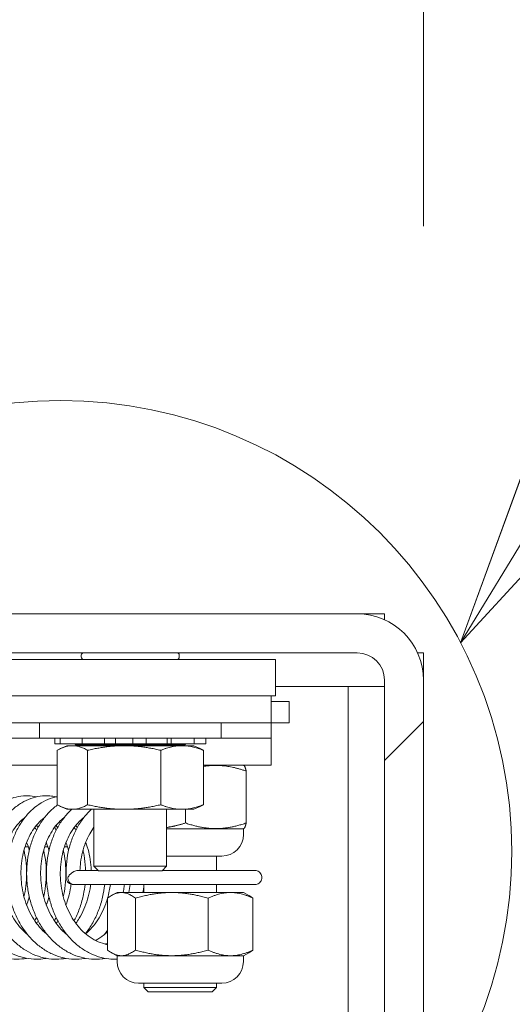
# Model space of a CAD drawing. Header units: inches. Extents: x 15 to 411, y 12 to 253.
# Tile 53 of 88: x 318.7 to 320.4, y 71.63 to 75.02. Entities that reach past the tile are written whole.
import ezdxf

# ---------------------------------------------------------------- set-up
doc = ezdxf.new("R2010")
doc.units = ezdxf.units.IN
doc.header["$LTSCALE"] = 25
doc.header["$MEASUREMENT"] = 0
doc.layers.get('0').update_dxf_attribs({"lineweight": 0})
for name, color, linetype, lineweight in [('Detail Boundary (ANSI)', 7, 'Continuous', 5), ('Dimension (ANSI)', 7, 'Continuous', 5), ('Hatch (ANSI)', 7, 'Continuous', 5), ('Visible (ANSI)', 7, 'Continuous', 5)]:
    doc.layers.add(name, color=color, linetype=linetype, lineweight=lineweight)
doc.styles.add('ROMANS', font='tahoma.ttf')
doc.dimstyles.new('Default (ANSI)', dxfattribs={"dimscale": 25, "dimtxt": 0.07, "dimasz": 0.07, "dimexe": 0.125, "dimexo": 0.0625, "dimgap": 0.031496, "dimtad": 0, "dimtih": 1, "dimtoh": 1, "dimrnd": 1e-08, "dimzin": 0, "dimdsep": 46, "dimtxsty": 'ROMANS', "dimblk": 'Filled-1', "dimcen": 0.09, "dimdle": 0.393701, "dimclrd": 256, "dimclre": 256, "dimclrt": 256, "dimadec": 0, "dimazin": 0, "dimtfac": 0.928571, "dimtofl": 0, "dimtmove": 0, "dimatfit": 3, "dimfxl": 0, "dimtolj": 1, "dimtzin": 0, "dimlwd": -1, "dimlwe": -1, "dimarcsym": 0})

# ---------------------------------------------------------------- blocks, each defined once
blk = doc.blocks.new('Filled-1')
at = {"color": 0}
for p, q in [((0, 0), (-1, 0.1786)), ((-1, 0.1786), (-1, -0.1786)), ((-1, 0), (0, 0)), ((-1, -0.1786), (0, 0))]:
    blk.add_line(p, q, dxfattribs=at)
at = {"color": 0, "flags": 128}
blk.add_lwpolyline([(-1, -0.1786), (0, 0)], dxfattribs=at)
at = {"color": 0}
blk.add_solid([(-1, -0.1786), (0, 0), (-1, 0.1786), (-1, -0.1786)], dxfattribs=at)
blk = doc.blocks.new('*D15')
at = {"layer": 'Defpoints', "color": 0}
for p in [(319.8634, 72.9739), (317.8411, 66.8399), (329.7059, 66.8399)]:
    blk.add_point(p, dxfattribs=at)
at = {"layer": 'Dimension (ANSI)'}
for p, q in [((329.7059, 74.7239), (329.7059, 76.4739)), ((321.4259, 72.9739), (332.8309, 72.9739)), ((319.4036, 66.8399), (332.8309, 66.8399)), ((329.7059, 65.0899), (329.7059, 63.3399))]:
    blk.add_line(p, q, dxfattribs=at)
at = {"layer": 'Dimension (ANSI)', "xscale": 1.75000000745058, "yscale": 1.75000000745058, "zscale": 1.75000000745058}
for p, rotation in [((329.7059, 72.9739), 270), ((329.7059, 66.8399), 90)]:
    blk.add_blockref('Filled-1', p, dxfattribs=dict(at, rotation=rotation))
at = {"layer": 'Dimension (ANSI)', "insert": (329.7059, 69.9069), "char_height": 1.75, "attachment_point": 5, "style": 'ROMANS'}
blk.add_mtext('\\A1;6.1', dxfattribs=at)
blk = doc.blocks.new('*D31')
at = {"layer": 'Defpoints', "color": 0}
for p in [(317.0911, 86.2008), (317.0911, 73.6121), (320.0911, 72.7461)]:
    blk.add_point(p, dxfattribs=at)
at = {"layer": 'Dimension (ANSI)'}
for p, q in [((317.0911, 75.1746), (317.0911, 89.3258)), ((320.0911, 74.3086), (320.0911, 89.3258)), ((315.3411, 86.2008), (313.5911, 86.2008)), ((321.8411, 86.2008), (324.6878, 86.2008))]:
    blk.add_line(p, q, dxfattribs=at)
at = {"layer": 'Dimension (ANSI)', "xscale": 1.75000000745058, "yscale": 1.75000000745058, "zscale": 1.75000000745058}
blk.add_blockref('Filled-1', (317.0911, 86.2008), dxfattribs=at)
at = {"layer": 'Dimension (ANSI)', "xscale": 1.75000000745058, "yscale": 1.75000000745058, "zscale": 1.75000000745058, "rotation": 180}
blk.add_blockref('Filled-1', (320.0911, 86.2008), dxfattribs=at)
at = {"layer": 'Dimension (ANSI)', "insert": (327.7047, 86.2008), "char_height": 1.75, "attachment_point": 5, "style": 'ROMANS'}
blk.add_mtext('\\A1;3.00', dxfattribs=at)
blk = doc.blocks.new('2dDetail0')
at = {"layer": 'Detail Boundary (ANSI)', "linetype": 'Continuous'}
for p, q in [((12.84298, 3.00885), (12.80876, 2.91497)), ((12.85965, 2.99872), (12.80876, 2.91497)), ((12.80876, 2.91497), (12.87631, 2.9886))]:
    blk.add_line(p, q, dxfattribs=at)
at = {"layer": 'Detail Boundary (ANSI)', "linetype": 'Continuous', "flags": 128}
blk.add_lwpolyline([(12.84298, 3.00885), (12.80876, 2.91497)], dxfattribs=at)
at = {"layer": 'Detail Boundary (ANSI)'}
blk.add_circle((12.75371, 2.88625), 0.06209, dxfattribs=at)
blk.add_solid([(12.84298, 3.00885), (12.80876, 2.91497), (12.87631, 2.9886), (12.84298, 3.00885)], dxfattribs=at)

msp = doc.modelspace()

# ---------------------------------------------------------------- hatches: boundary and pattern name
at = {"layer": 'Hatch (ANSI)'}
h = msp.add_hatch(dxfattribs=at)
h.set_pattern_fill('ANSI31', color=256, scale=25, style=0)
edge = h.paths.add_edge_path()
edge.add_ellipse((246.56885, 72.74612), major_axis=(0, 0.22775), ratio=1, start_angle=0, end_angle=90)
edge.add_line((246.3411, 72.74612), (246.3411, 61.13912))
edge.add_ellipse((246.63135, 61.13912), major_axis=(-0.29025, 0), ratio=1, start_angle=0, end_angle=90)
edge.add_line((246.63135, 60.84887), (319.80085, 60.84887))
edge.add_ellipse((319.80085, 61.13912), major_axis=(0, -0.29025), ratio=1, start_angle=0, end_angle=90)
edge.add_line((320.0911, 61.13912), (320.0911, 72.74612))
edge.add_ellipse((319.86335, 72.74612), major_axis=(0.22775, 0), ratio=1, start_angle=0, end_angle=90)
edge.add_line((319.86335, 72.97387), (317.31885, 72.97387))
edge.add_ellipse((317.31885, 73.06762), major_axis=(0, -0.09375), ratio=1, start_angle=270, end_angle=360, ccw=False)
edge.add_line((317.2251, 73.06762), (317.2251, 73.61212))
edge.add_ellipse((317.31885, 73.61212), major_axis=(-0.09375, 0), ratio=1, start_angle=270, end_angle=360, ccw=False)
edge.add_line((317.31885, 73.70587), (317.7161, 73.70587))
edge.add_line((317.7161, 73.70587), (317.7161, 73.83987))
edge.add_line((317.7161, 73.83987), (317.31885, 73.83987))
edge.add_ellipse((317.31885, 73.61212), major_axis=(0, 0.22775), ratio=1, start_angle=0, end_angle=90)
edge.add_line((317.0911, 73.61212), (317.0911, 73.06762))
edge.add_ellipse((317.31885, 73.06762), major_axis=(-0.22775, 0), ratio=1, start_angle=0, end_angle=90)
edge.add_line((317.31885, 72.83987), (319.86335, 72.83987))
edge.add_ellipse((319.86335, 72.74612), major_axis=(0, 0.09375), ratio=1, start_angle=270, end_angle=360, ccw=False)
edge.add_line((319.9571, 72.74612), (319.9571, 61.13912))
edge.add_ellipse((319.80085, 61.13912), major_axis=(0.15625, 0), ratio=1, start_angle=270, end_angle=360, ccw=False)
edge.add_line((319.80085, 60.98287), (300.41953, 60.98287))
edge.add_line((300.41953, 60.98287), (300.24275, 60.98287))
edge.add_line((300.24275, 60.98287), (294.93945, 60.98287))
edge.add_line((294.93945, 60.98287), (294.76267, 60.98287))
edge.add_line((294.76267, 60.98287), (272.54453, 60.98287))
edge.add_line((272.54453, 60.98287), (272.36775, 60.98287))
edge.add_line((272.36775, 60.98287), (267.06445, 60.98287))
edge.add_line((267.06445, 60.98287), (266.88767, 60.98287))
edge.add_line((266.88767, 60.98287), (246.63135, 60.98287))
edge.add_ellipse((246.63135, 61.13912), major_axis=(0, -0.15625), ratio=1, start_angle=270, end_angle=360, ccw=False)
edge.add_line((246.4751, 61.13912), (246.4751, 72.74612))
edge.add_ellipse((246.56885, 72.74612), major_axis=(-0.09375, 0), ratio=1, start_angle=270, end_angle=360, ccw=False)
edge.add_line((246.56885, 72.83987), (247.86335, 72.83987))
edge.add_ellipse((247.86335, 73.06762), major_axis=(0, -0.22775), ratio=1, start_angle=0, end_angle=90)
edge.add_line((248.0911, 73.06762), (248.0911, 73.61212))
edge.add_ellipse((247.86335, 73.61212), major_axis=(0.22775, 0), ratio=1, start_angle=0, end_angle=90)
edge.add_line((247.86335, 73.83987), (247.4661, 73.83987))
edge.add_line((247.4661, 73.83987), (247.4661, 73.70587))
edge.add_line((247.4661, 73.70587), (247.86335, 73.70587))
edge.add_ellipse((247.86335, 73.61212), major_axis=(0, 0.09375), ratio=1, start_angle=270, end_angle=360, ccw=False)
edge.add_line((247.9571, 73.61212), (247.9571, 73.06762))
edge.add_ellipse((247.86335, 73.06762), major_axis=(0.09375, 0), ratio=1, start_angle=270, end_angle=360, ccw=False)
edge.add_line((247.86335, 72.97387), (247.48835, 72.97387))
edge.add_line((247.48835, 72.97387), (246.86335, 72.97387))
edge.add_line((246.86335, 72.97387), (246.56885, 72.97387))

# ---------------------------------------------------------------- linework, layer by layer
at = {"layer": 'Visible (ANSI)'}
for p, q in [((319.86335, 72.97387), (317.31885, 72.97387)), ((319.86335, 72.97387), (319.9571, 72.97387)), ((319.9571, 72.97387), (319.9571, 72.95368)), ((317.31885, 72.83987), (319.86335, 72.83987)), ((319.5821, 72.81737), (317.8321, 72.81737)), ((318.9136, 72.82537), (318.9136, 72.83187)), ((319.2506, 72.82537), (319.2506, 72.83187)), ((319.5821, 72.81737), (319.5821, 72.69237)), ((320.07091, 72.83987), (320.0911, 72.83987)), ((320.0911, 72.83987), (320.0911, 72.74612)), ((319.5821, 72.72387), (319.80085, 72.72387)), ((319.80085, 72.72387), (319.8321, 72.72387)), ((319.9571, 72.72387), (319.8321, 72.72387)), ((319.8321, 61.09887), (319.8321, 72.72387)), ((319.9571, 72.74612), (319.9571, 61.13912)), ((320.0911, 61.13912), (320.0911, 72.74612)), ((317.8321, 72.69237), (319.5821, 72.69237)), ((319.5666, 72.69237), (317.92595, 72.69237)), ((319.5666, 72.69237), (319.5666, 72.59862)), ((319.5666, 72.67262), (319.6291, 72.67262)), ((319.6291, 72.67262), (319.6291, 72.59862)), ((317.92595, 72.59862), (319.5666, 72.59862)), ((318.7696, 72.59862), (318.7696, 72.54662)), ((319.3946, 72.59862), (319.3946, 72.54662)), ((319.5666, 72.59862), (319.5666, 72.54662)), ((319.5666, 72.59862), (319.6291, 72.59862)), ((318.6446, 72.54662), (318.7696, 72.54662)), ((319.3946, 72.54662), (318.7696, 72.54662)), ((318.82249, 72.54662), (318.82249, 72.52662)), ((318.8406, 72.54662), (318.8406, 72.52662)), ((318.91663, 72.54662), (318.91663, 72.52662)), ((318.99295, 72.54662), (318.99295, 72.52662)), ((319.03164, 72.54662), (319.03164, 72.52662)), ((319.09107, 72.54662), (319.09107, 72.52662)), ((319.13674, 72.52662), (319.13674, 72.54662)), ((319.20846, 72.54662), (319.20846, 72.52662)), ((319.22252, 72.52662), (319.22252, 72.54662)), ((319.30185, 72.54662), (319.30185, 72.52662)), ((319.34172, 72.54662), (319.34172, 72.52662)), ((319.3946, 72.54662), (319.5666, 72.54662)), ((319.5666, 72.54662), (319.5666, 72.45287)), ((318.84057, 72.52662), (318.82249, 72.52662)), ((318.84057, 72.52662), (318.8406, 72.52662)), ((318.8424, 72.52662), (318.8406, 72.52662)), ((318.86335, 72.52022), (318.84164, 72.5101)), ((318.8424, 72.52662), (318.84863, 72.52662)), ((318.87512, 72.52662), (318.84863, 72.52662)), ((319.30085, 72.52022), (318.86335, 72.52022)), ((318.87512, 72.52662), (318.91663, 72.52662)), ((318.89461, 72.52288), (318.89114, 72.52662)), ((319.26959, 72.52288), (318.89461, 72.52288)), ((318.89461, 72.52022), (318.89461, 72.52288)), ((318.92502, 72.52662), (318.91663, 72.52662)), ((318.92502, 72.52662), (318.93723, 72.52662)), ((318.96513, 72.52662), (318.93723, 72.52662)), ((318.96513, 72.52662), (318.99295, 72.52662)), ((319.03164, 72.52662), (318.99295, 72.52662)), ((319.04973, 72.52662), (319.03164, 72.52662)), ((319.04973, 72.52662), (319.06466, 72.52662)), ((319.08648, 72.52662), (319.06466, 72.52662)), ((319.08648, 72.52662), (319.09107, 72.52662)), ((319.13674, 72.52662), (319.09107, 72.52662)), ((319.13674, 72.52662), (319.15661, 72.52662)), ((319.18311, 72.52662), (319.15661, 72.52662)), ((319.18311, 72.52662), (319.19676, 72.52662)), ((319.20846, 72.52662), (319.19676, 72.52662)), ((319.22252, 72.52662), (319.20846, 72.52662)), ((319.22252, 72.52662), (319.26153, 72.52662)), ((319.28942, 72.52662), (319.26153, 72.52662)), ((319.26959, 72.52288), (319.27306, 72.52662)), ((319.26959, 72.52022), (319.26959, 72.52288)), ((319.28942, 72.52662), (319.29813, 72.52662)), ((319.30185, 72.52662), (319.29813, 72.52662)), ((319.30085, 72.52022), (319.32256, 72.5101)), ((319.30185, 72.52662), (319.31836, 72.52662)), ((319.34019, 72.52662), (319.31836, 72.52662)), ((319.34019, 72.52662), (319.34162, 72.52662)), ((319.34172, 72.52662), (319.34162, 72.52662)), ((318.83061, 72.50441), (318.83061, 72.31703)), ((318.93539, 72.50441), (318.93539, 72.31703)), ((319.18689, 72.50441), (319.18689, 72.31703)), ((319.33359, 72.50441), (319.33359, 72.31703)), ((318.83061, 72.45287), (318.582, 72.45287)), ((319.5666, 72.45287), (319.33359, 72.45287)), ((319.47175, 72.45287), (319.47339, 72.45192)), ((319.48118, 72.43271), (319.48118, 72.25429)), ((318.86335, 72.30122), (318.84164, 72.31135)), ((319.30085, 72.30122), (319.32256, 72.31135)), ((319.30085, 72.30122), (318.86335, 72.30122)), ((318.9571, 72.10557), (318.9571, 72.30122)), ((319.2071, 72.10557), (319.2071, 72.30122)), ((319.27185, 72.30122), (319.27185, 72.25428)), ((319.2071, 72.23412), (319.47174, 72.23412)), ((319.47152, 72.21437), (319.47152, 72.23412)), ((319.47174, 72.23412), (319.47339, 72.23508)), ((318.8641, 72.17262), (318.86557, 72.1741)), ((318.73068, 72.17262), (318.72012, 72.17262)), ((318.79837, 72.17262), (318.78781, 72.17262)), ((318.8641, 72.17262), (318.8555, 72.17262)), ((319.39752, 72.14037), (319.2071, 72.14037)), ((319.3791, 72.14037), (319.3791, 72.09032)), ((318.9571, 72.10557), (319.2071, 72.10557)), ((318.9728, 72.08987), (318.9571, 72.10557)), ((319.1914, 72.08987), (319.2071, 72.10557)), ((318.89977, 72.09032), (318.97235, 72.09032)), ((319.1914, 72.08987), (318.9728, 72.08987)), ((319.19185, 72.09032), (319.51127, 72.09032)), ((318.88617, 72.04242), (319.05841, 72.04242)), ((319.51127, 72.04242), (319.05841, 72.04242)), ((319.1291, 72.04242), (319.1291, 72.01537)), ((319.3791, 72.04242), (319.3791, 72.01537)), ((319.03638, 72.01537), (319.01758, 72.00452)), ((319.47167, 72.01537), (319.03638, 72.01537)), ((319.47167, 72.01537), (319.49046, 72.00452)), ((319.00372, 71.99521), (319.00372, 71.81679)), ((319.09955, 71.99521), (319.09955, 71.81679)), ((319.34987, 71.99522), (319.34987, 71.81678)), ((319.50432, 71.99521), (319.50432, 71.81679)), ((319.03639, 71.79662), (319.01758, 71.80748)), ((319.47166, 71.79662), (319.49046, 71.80748)), ((319.03639, 71.79662), (319.47166, 71.79662)), ((319.03645, 71.77687), (319.03645, 71.79662)), ((319.47145, 71.77687), (319.47145, 71.79662)), ((319.39745, 71.70287), (319.11045, 71.70287)), ((319.1291, 71.70287), (319.1291, 71.68762)), ((319.3791, 71.70287), (319.3791, 71.68762)), ((319.1291, 71.68762), (319.3791, 71.68762)), ((319.1441, 71.67262), (319.1291, 71.68762)), ((319.3641, 71.67262), (319.1441, 71.67262)), ((319.3641, 71.67262), (319.3791, 71.68762))]:
    msp.add_line(p, q, dxfattribs=at)
for centre, radius, start, end in [((319.86335, 72.74612), 0.22775, 0, 90), ((318.9216, 72.83187), 0.008, 90, 180), ((318.9216, 72.82537), 0.008, 180, 270), ((319.2426, 72.83187), 0.008, 0, 90), ((319.2426, 72.82537), 0.008, 270, 0), ((319.86335, 72.74612), 0.09375, 0, 90), ((319.39752, 72.21437), 0.074, 270, 0), ((318.88517, 72.06637), 0.024, 182.39814, 273.68963), ((319.11045, 71.77687), 0.074, 180, 270), ((319.39745, 71.77687), 0.074, 270, 0)]:
    msp.add_arc(centre, radius, start, end, dxfattribs=at)
msp.add_ellipse((318.88517, 72.06637), major_axis=(0.00237, -0.02388), ratio=0.7588299, start_param=4.637185, end_param=6.2079813, dxfattribs=at)
for points, weights in [([(318.83061, 72.50441), (318.883, 72.53387), (318.93539, 72.50441)], [1, 1.15470053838, 1]), ([(318.93539, 72.50441), (319.06114, 72.53387), (319.18689, 72.50441)], [1, 1.15470053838, 1]), ([(319.18689, 72.50441), (319.26024, 72.53387), (319.33359, 72.50441)], [1, 1.15470053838, 1]), ([(319.33359, 72.50441), (319.32794, 72.50759), (319.32256, 72.5101)], [1, 1.01466635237, 1.02655182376]), ([(319.48118, 72.43271), (319.40309, 72.45992), (319.33359, 72.44877)], [1.00016403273, 1.11129842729, 1.06289167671]), ([(319.47339, 72.45192), (319.47701, 72.44983), (319.48118, 72.43271)], [1.07614056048, 1.06731758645, 1.00016401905]), ([(318.93539, 72.31703), (318.883, 72.28758), (318.83061, 72.31703)], [1, 1.15470053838, 1]), ([(319.18689, 72.31703), (319.06114, 72.28758), (318.93539, 72.31703)], [1, 1.15470053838, 1]), ([(319.33359, 72.31703), (319.26024, 72.28758), (319.18689, 72.31703)], [1, 1.15470053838, 1]), ([(319.32256, 72.31135), (319.32794, 72.31386), (319.33359, 72.31703)], [1.02655182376, 1.01466635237, 1]), ([(319.2071, 72.23857), (319.23763, 72.24329), (319.27185, 72.25428)], [1.06147642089, 1.04228545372, 1.000192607]), ([(319.27185, 72.25428), (319.37652, 72.21782), (319.48118, 72.25429)], [1.000192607, 1.15494702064, 1.00014444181]), ([(319.48118, 72.25429), (319.47701, 72.23717), (319.47339, 72.23508)], [1.00014442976, 1.06729668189, 1.07611948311]), ([(319.09955, 71.99521), (319.05164, 72.03165), (319.00372, 71.99521)], [1.00016401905, 1.15478620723, 1.00016399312]), ([(319.34987, 71.99522), (319.22471, 72.03168), (319.09955, 71.99521)], [1.00021219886, 1.15496964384, 1.00016403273]), ([(319.50432, 71.99521), (319.42709, 72.03168), (319.34987, 71.99522)], [1.00016403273, 1.15496964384, 1.00021219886]), ([(319.49046, 72.00452), (319.49716, 72.00065), (319.50432, 71.99521)], [1.03560433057, 1.02057980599, 1.00016401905]), ([(319.00372, 71.81679), (319.05164, 71.78036), (319.09955, 71.81679)], [1.00014440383, 1.1547635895, 1.00014442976]), ([(319.09955, 71.81679), (319.22471, 71.78032), (319.34987, 71.81678)], [1.00014444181, 1.15494702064, 1.000192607]), ([(319.34987, 71.81678), (319.42709, 71.78032), (319.50432, 71.81679)], [1.000192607, 1.15494702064, 1.00014444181]), ([(319.50432, 71.81679), (319.49716, 71.81135), (319.49046, 71.80748)], [1.00014442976, 1.02055981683, 1.03558404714])]:
    msp.add_rational_spline(points, weights, degree=2, dxfattribs=at)
for points, knots in [([(318.79309, 71.78816), (318.78493, 71.78669), (318.77671, 71.78575), (318.75639, 71.78476), (318.74427, 71.78533), (318.72026, 71.78877), (318.70837, 71.79164), (318.68502, 71.79962), (318.67357, 71.80475), (318.65136, 71.81718), (318.64061, 71.8245), (318.62006, 71.84116), (318.61028, 71.85054), (318.59195, 71.87109), (318.58342, 71.88229), (318.56784, 71.9062), (318.5608, 71.91892), (318.54839, 71.94554), (318.54303, 71.95944), (318.5341, 71.98804), (318.53053, 72.00273), (318.52528, 72.03255), (318.52359, 72.04766), (318.5221, 72.07792), (318.52231, 72.09307), (318.52461, 72.12301), (318.5267, 72.13781), (318.53271, 72.16669), (318.53663, 72.18076), (318.54619, 72.20783), (318.55183, 72.22081), (318.56471, 72.24534), (318.57193, 72.25689), (318.58776, 72.27819), (318.59635, 72.28795), (318.61463, 72.3054), (318.62431, 72.3131), (318.64442, 72.32621), (318.65484, 72.33165), (318.67609, 72.34015), (318.6869, 72.34325), (318.70864, 72.3471), (318.71955, 72.34789), (318.74011, 72.34723), (318.74975, 72.34602), (318.75924, 72.34394)], [29.7013189, 29.7013189, 29.7013189, 29.7013189, 29.8061206, 29.8061206, 29.9595249, 29.9595249, 30.1132972, 30.1132972, 30.2687587, 30.2687587, 30.4266468, 30.4266468, 30.5869829, 30.5869829, 30.7492716, 30.7492716, 30.9128479, 30.9128479, 31.0771426, 31.0771426, 31.2417796, 31.2417796, 31.4065561, 31.4065561, 31.5713803, 31.5713803, 31.7362026, 31.7362026, 31.9009433, 31.9009433, 32.0654059, 32.0654059, 32.229167, 32.229167, 32.3914735, 32.3914735, 32.5512728, 32.5512728, 32.7075704, 32.7075704, 32.8601059, 32.8601059, 33.0098474, 33.0098474, 33.1427266, 33.1427266, 33.1427266, 33.1427266]), ([(318.86078, 71.78816), (318.8501, 71.78623), (318.8393, 71.78522), (318.81641, 71.78503), (318.80433, 71.78609), (318.78042, 71.79049), (318.7686, 71.79384), (318.74545, 71.80277), (318.73413, 71.80838), (318.71222, 71.82172), (318.70165, 71.82949), (318.68152, 71.84701), (318.67198, 71.85679), (318.6542, 71.8781), (318.64596, 71.88965), (318.63102, 71.91419), (318.62432, 71.92719), (318.61262, 71.95429), (318.60763, 71.96839), (318.59946, 71.9973), (318.59629, 72.01212), (318.59182, 72.04209), (318.59053, 72.05724), (318.58985, 72.0875), (318.59046, 72.10261), (318.59355, 72.13239), (318.59603, 72.14706), (318.60281, 72.17562), (318.6071, 72.1895), (318.61739, 72.21608), (318.62338, 72.2288), (318.63691, 72.2527), (318.64444, 72.26389), (318.66083, 72.28443), (318.66968, 72.29378), (318.6884, 72.31034), (318.69826, 72.31758), (318.71868, 72.32973), (318.72921, 72.33468), (318.75061, 72.34219), (318.76147, 72.34481), (318.78323, 72.34769), (318.79414, 72.348), (318.81235, 72.34661), (318.81968, 72.34553), (318.82694, 72.34394)], [23.4181248, 23.4181248, 23.4181248, 23.4181248, 23.5553629, 23.5553629, 23.7087193, 23.7087193, 23.8627529, 23.8627529, 24.0186897, 24.0186897, 24.1771149, 24.1771149, 24.3379155, 24.3379155, 24.500531, 24.500531, 24.6643002, 24.6643002, 24.8286919, 24.8286919, 24.9933705, 24.9933705, 25.1581623, 25.1581623, 25.3229901, 25.3229901, 25.4878042, 25.4878042, 25.6525084, 25.6525084, 25.8168681, 25.8168681, 25.9803969, 25.9803969, 26.142268, 26.142268, 26.3013974, 26.3013974, 26.4568849, 26.4568849, 26.6087073, 26.6087073, 26.7580919, 26.7580919, 26.8595372, 26.8595372, 26.8595372, 26.8595372]), ([(318.92848, 71.78816), (318.92725, 71.78794), (318.92602, 71.78773), (318.91279, 71.78561), (318.90065, 71.78483), (318.87645, 71.78561), (318.86441, 71.78716), (318.84062, 71.79252), (318.82889, 71.79635), (318.80596, 71.80623), (318.79477, 71.81229), (318.77319, 71.82654), (318.76282, 71.83475), (318.74314, 71.85311), (318.73385, 71.86329), (318.71663, 71.88533), (318.7087, 71.89722), (318.69441, 71.92235), (318.68806, 71.93562), (318.67709, 71.96316), (318.67247, 71.97745), (318.66508, 72.00665), (318.6623, 72.02157), (318.65863, 72.05166), (318.65774, 72.06684), (318.65785, 72.09706), (318.65886, 72.1121), (318.66274, 72.14169), (318.66561, 72.15623), (318.67315, 72.18443), (318.67781, 72.19809), (318.6888, 72.22417), (318.69514, 72.23659), (318.70931, 72.25984), (318.71714, 72.27067), (318.73407, 72.29041), (318.74316, 72.29934), (318.7623, 72.315), (318.77233, 72.32177), (318.79301, 72.33294), (318.80363, 72.3374), (318.81983, 72.34231), (318.8252, 72.34365), (318.83061, 72.3447)], [17.1349353, 17.1349353, 17.1349353, 17.1349353, 17.1506928, 17.1506928, 17.3045683, 17.3045683, 17.4579449, 17.4579449, 17.6122958, 17.6122958, 17.7687342, 17.7687342, 17.9276906, 17.9276906, 18.0889292, 18.0889292, 18.2518412, 18.2518412, 18.4157796, 18.4157796, 18.5802535, 18.5802535, 18.7449661, 18.7449661, 18.9097699, 18.9097699, 19.0745994, 19.0745994, 19.2394014, 19.2394014, 19.4040591, 19.4040591, 19.5682945, 19.5682945, 19.731554, 19.731554, 19.8929399, 19.8929399, 20.0513565, 20.0513565, 20.2060313, 20.2060313, 20.2814427, 20.2814427, 20.2814427, 20.2814427]), ([(318.99617, 71.78816), (318.9924, 71.78748), (318.98863, 71.78692), (318.9728, 71.78503), (318.96066, 71.78474), (318.93652, 71.7865), (318.92452, 71.78853), (318.90088, 71.79485), (318.88924, 71.79916), (318.86655, 71.80997), (318.85551, 71.8165), (318.83429, 71.83165), (318.82412, 71.84029), (318.80491, 71.85947), (318.79589, 71.87003), (318.77925, 71.89278), (318.77164, 71.90498), (318.75802, 71.93069), (318.75203, 71.9442), (318.74179, 71.97216), (318.73756, 71.98661), (318.73094, 72.01606), (318.72855, 72.03107), (318.72568, 72.06125), (318.72519, 72.07643), (318.72611, 72.10658), (318.72752, 72.12155), (318.73218, 72.15091), (318.73543, 72.16529), (318.74372, 72.1931), (318.74874, 72.20653), (318.76044, 72.23207), (318.7671, 72.24419), (318.78189, 72.26675), (318.79001, 72.2772), (318.80746, 72.29613), (318.81678, 72.30462), (318.82848, 72.31345), (318.83035, 72.31481), (318.83223, 72.31613)], [10.8517558, 10.8517558, 10.8517558, 10.8517558, 10.9001035, 10.9001035, 11.0537508, 11.0537508, 11.2072153, 11.2072153, 11.3619343, 11.3619343, 11.5188935, 11.5188935, 11.6783692, 11.6783692, 11.8400175, 11.8400175, 12.0031965, 12.0031965, 12.1672821, 12.1672821, 12.3318251, 12.3318251, 12.4965655, 12.4965655, 12.6613787, 12.6613787, 12.8262077, 12.8262077, 12.9909927, 12.9909927, 13.1555919, 13.1555919, 13.3196788, 13.3196788, 13.4826286, 13.4826286, 13.6434784, 13.6434784, 13.6736056, 13.6736056, 13.6736056, 13.6736056]), ([(319.03645, 71.78523), (319.02718, 71.78492), (319.01789, 71.78528), (318.99661, 71.78769), (318.98467, 71.79021), (318.96119, 71.79749), (318.94966, 71.80227), (318.92723, 71.81401), (318.91636, 71.821), (318.89551, 71.83703), (318.88556, 71.84609), (318.86685, 71.86607), (318.85811, 71.877), (318.84207, 71.90043), (318.83479, 71.91294), (318.82186, 71.93918), (318.81622, 71.95292), (318.80674, 71.98126), (318.80289, 71.99586), (318.79705, 72.02553), (318.79506, 72.04061), (318.79299, 72.07085), (318.7929, 72.08602), (318.79462, 72.11606), (318.79642, 72.13094), (318.80186, 72.16003), (318.8055, 72.17424), (318.81452, 72.20163), (318.8199, 72.21482), (318.83228, 72.23978), (318.83927, 72.25158), (318.85467, 72.27342), (318.86306, 72.28349), (318.87505, 72.29557), (318.87808, 72.29845), (318.88117, 72.30122)], [4.6851449, 4.6851449, 4.6851449, 4.6851449, 4.8029251, 4.8029251, 4.9565433, 4.9565433, 5.1116753, 5.1116753, 5.2691672, 5.2691672, 5.4291458, 5.4291458, 5.5911739, 5.5911739, 5.7545916, 5.7545916, 5.9188042, 5.9188042, 6.083405, 6.083405, 6.2481678, 6.2481678, 6.4129882, 6.4129882, 6.5778143, 6.5778143, 6.7425764, 6.7425764, 6.9071031, 6.9071031, 7.0710137, 7.0710137, 7.2336102, 7.2336102, 7.2868532, 7.2868532, 7.2868532, 7.2868532]), ([(318.86119, 72.06537), (318.86056, 72.08048), (318.86087, 72.0956), (318.86338, 72.12548), (318.86557, 72.14025), (318.87178, 72.16904), (318.8758, 72.18307), (318.88555, 72.21001), (318.89129, 72.22293), (318.90434, 72.2473), (318.91164, 72.25875), (318.92762, 72.27985), (318.93627, 72.28951), (318.94665, 72.29921), (318.94775, 72.30022), (318.94887, 72.30122)], [0, 0, 0, 0, 0.164598, 0.164598, 0.3294184, 0.3294184, 0.4941504, 0.4941504, 0.6585879, 0.6585879, 0.8222913, 0.8222913, 0.9844882, 0.9844882, 1.0036674, 1.0036674, 1.0036674, 1.0036674]), ([(318.72921, 71.86934), (318.72131, 71.87567), (318.71373, 71.88279), (318.69914, 71.89873), (318.69217, 71.9076), (318.67936, 71.92659), (318.67351, 71.9367), (318.66307, 71.95792), (318.65846, 71.96903), (318.65061, 71.99199), (318.64735, 72.00384), (318.64227, 72.02798), (318.64044, 72.04027), (318.63824, 72.06497), (318.63787, 72.07738), (318.63859, 72.10199), (318.63968, 72.1142), (318.64326, 72.13809), (318.64576, 72.14977), (318.65205, 72.1723), (318.65586, 72.18315), (318.66465, 72.20376), (318.66964, 72.21351), (318.68063, 72.2317), (318.68665, 72.24013), (318.69954, 72.2555), (318.70642, 72.26243), (318.71562, 72.2702), (318.71767, 72.27185), (318.71974, 72.27343)], [24.1378072, 24.1378072, 24.1378072, 24.1378072, 24.2905281, 24.2905281, 24.4482285, 24.4482285, 24.6045872, 24.6045872, 24.7602724, 24.7602724, 24.9156689, 24.9156689, 25.0709643, 25.0709643, 25.2262274, 25.2262274, 25.381471, 25.381471, 25.5367068, 25.5367068, 25.6920067, 25.6920067, 25.8475878, 25.8475878, 26.0039392, 26.0039392, 26.1619985, 26.1619985, 26.2067706, 26.2067706, 26.2067706, 26.2067706]), ([(318.79691, 71.86934), (318.79566, 71.87034), (318.79442, 71.87136), (318.78505, 71.87927), (318.77726, 71.88699), (318.76272, 71.90386), (318.75596, 71.91298), (318.74359, 71.93244), (318.73798, 71.94276), (318.72802, 71.96437), (318.72367, 71.97564), (318.71635, 71.99888), (318.71336, 72.01084), (318.70884, 72.03513), (318.70729, 72.04747), (318.70566, 72.07221), (318.70558, 72.0846), (318.70686, 72.10913), (318.70823, 72.12126), (318.71235, 72.14493), (318.71511, 72.15647), (318.72191, 72.17867), (318.72596, 72.18932), (318.7352, 72.2095), (318.7404, 72.21901), (318.7518, 72.23668), (318.75799, 72.24483), (318.77121, 72.25961), (318.77825, 72.26623), (318.78617, 72.27246), (318.7868, 72.27295), (318.78744, 72.27343)], [17.8546186, 17.8546186, 17.8546186, 17.8546186, 17.8787201, 17.8787201, 18.0382091, 18.0382091, 18.1955801, 18.1955801, 18.3517652, 18.3517652, 18.5073713, 18.5073713, 18.6627381, 18.6627381, 18.8180244, 18.8180244, 18.9732835, 18.9732835, 19.1285237, 19.1285237, 19.2837633, 19.2837633, 19.4390946, 19.4390946, 19.5947761, 19.5947761, 19.7513692, 19.7513692, 19.9099217, 19.9099217, 19.9235908, 19.9235908, 19.9235908, 19.9235908]), ([(318.75924, 72.24595), (318.76055, 72.24435), (318.76184, 72.24272), (318.76361, 72.24041), (318.7641, 72.23975), (318.7646, 72.23909)], [39.981832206, 39.981832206, 39.981832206, 39.981832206, 40.014009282, 40.014009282, 40.026631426, 40.026631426, 40.026631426, 40.026631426]), ([(318.8646, 71.86934), (318.86173, 71.87164), (318.85891, 71.87404), (318.84816, 71.88371), (318.84056, 71.89173), (318.82643, 71.90913), (318.81988, 71.91851), (318.80796, 71.93842), (318.80258, 71.94895), (318.79312, 71.97091), (318.78904, 71.98234), (318.78224, 72.00583), (318.77954, 72.01789), (318.77557, 72.04232), (318.77431, 72.0547), (318.77324, 72.07944), (318.77345, 72.09181), (318.77529, 72.11622), (318.77694, 72.12826), (318.7816, 72.15169), (318.78462, 72.16308), (318.79192, 72.18493), (318.7962, 72.19538), (318.80588, 72.2151), (318.81129, 72.22436), (318.82306, 72.2415), (318.82943, 72.24936), (318.84222, 72.26276), (318.84858, 72.26844), (318.85513, 72.27343)], [11.5714368, 11.5714368, 11.5714368, 11.5714368, 11.6268215, 11.6268215, 11.7858106, 11.7858106, 11.9428877, 11.9428877, 12.098922, 12.098922, 12.2544618, 12.2544618, 12.4098047, 12.4098047, 12.5650836, 12.5650836, 12.7203389, 12.7203389, 12.8755763, 12.8755763, 13.0308227, 13.0308227, 13.1861948, 13.1861948, 13.3419975, 13.3419975, 13.4988715, 13.4988715, 13.6404038, 13.6404038, 13.6404038, 13.6404038]), ([(319.00372, 71.83557), (319.0027, 71.83577), (319.00167, 71.83597), (318.99079, 71.83825), (318.98103, 71.84137), (318.96212, 71.84957), (318.95296, 71.85462), (318.93547, 71.86647), (318.92712, 71.87324), (318.91138, 71.88833), (318.90397, 71.89663), (318.89025, 71.91455), (318.88392, 71.92417), (318.87247, 71.94452), (318.86733, 71.95525), (318.85838, 71.97755), (318.85455, 71.98913), (318.8483, 72.01285), (318.84587, 72.02499), (318.84246, 72.04953), (318.84149, 72.06193), (318.84099, 72.08666), (318.84148, 72.09899), (318.84389, 72.12326), (318.8458, 72.1352), (318.851, 72.15836), (318.85427, 72.1696), (318.86206, 72.19107), (318.86657, 72.20131), (318.87669, 72.22056), (318.88229, 72.22956), (318.89443, 72.24615), (318.90098, 72.25372), (318.91269, 72.2652), (318.91769, 72.26952), (318.92282, 72.27343)], [4.8617069, 4.8617069, 4.8617069, 4.8617069, 4.8792988, 4.8792988, 5.0482736, 5.0482736, 5.2134603, 5.2134603, 5.3748072, 5.3748072, 5.5333404, 5.5333404, 5.6901568, 5.6901568, 5.8460608, 5.8460608, 6.0015452, 6.0015452, 6.156869, 6.156869, 6.3121421, 6.3121421, 6.4673935, 6.4673935, 6.6226289, 6.6226289, 6.7778864, 6.7778864, 6.9333104, 6.9333104, 7.089258, 7.089258, 7.2464565, 7.2464565, 7.357211, 7.357211, 7.357211, 7.357211]), ([(318.82158, 72.23909), (318.82271, 72.23706), (318.82381, 72.23502), (318.82559, 72.23164), (318.82627, 72.23031), (318.82694, 72.22898)], [40.164284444, 40.164284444, 40.164284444, 40.164284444, 40.191911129, 40.191911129, 40.209489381, 40.209489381, 40.209489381, 40.209489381]), ([(318.90902, 72.09032), (318.90932, 72.0997), (318.91003, 72.10901), (318.91264, 72.13024), (318.91483, 72.14207), (318.92054, 72.16495), (318.92407, 72.17601), (318.93233, 72.19709), (318.93707, 72.20711), (318.94688, 72.22458), (318.95183, 72.2322), (318.9571, 72.23927)], [0.09616592, 0.09616592, 0.09616592, 0.09616592, 0.2144475, 0.2144475, 0.36968203, 0.36968203, 0.52495584, 0.52495584, 0.68044475, 0.68044475, 0.81521893, 0.81521893, 0.81521893, 0.81521893]), ([(318.79309, 72.18724), (318.7935, 72.18621), (318.7939, 72.18518), (318.79726, 72.17635), (318.7999, 72.16827), (318.80218, 72.15998)], [40.31228687, 40.31228687, 40.31228687, 40.31228687, 40.32750721, 40.32750721, 40.4415483, 40.4415483, 40.4415483, 40.4415483]), ([(318.86078, 72.18724), (318.862, 72.18416), (318.86317, 72.18104), (318.86633, 72.17204), (318.86819, 72.16607), (318.86987, 72.15998)], [34.02910098, 34.02910098, 34.02910098, 34.02910098, 34.0746339, 34.0746339, 34.15836244, 34.15836244, 34.15836244, 34.15836244]), ([(318.92847, 72.18724), (318.9305, 72.18211), (318.93239, 72.17686), (318.93768, 72.16049), (318.9406, 72.14903), (318.94505, 72.12549), (318.94658, 72.11342), (318.94763, 72.09758), (318.94781, 72.09396), (318.94792, 72.09032)], [27.74591491, 27.74591491, 27.74591491, 27.74591491, 27.82174317, 27.82174317, 27.97709802, 27.97709802, 28.13234131, 28.13234131, 28.17816801, 28.17816801, 28.17816801, 28.17816801]), ([(318.71631, 72.15998), (318.71882, 72.14918), (318.72082, 72.13816), (318.72423, 72.1122), (318.72524, 72.09716), (318.72537, 72.06694), (318.72448, 72.05176), (318.72115, 72.0244), (318.71902, 72.01217), (318.71627, 72.00012)], [53.05725993, 53.05725993, 53.05725993, 53.05725993, 53.18168074, 53.18168074, 53.34648263, 53.34648263, 53.51131207, 53.51131207, 53.64611279, 53.64611279, 53.64611279, 53.64611279]), ([(318.784, 72.15998), (318.78722, 72.14616), (318.78959, 72.13198), (318.79263, 72.10271), (318.79325, 72.0876), (318.79257, 72.05734), (318.79129, 72.04219), (318.7877, 72.01809), (318.786, 72.00906), (318.78396, 72.00012)], [46.77407506, 46.77407506, 46.77407506, 46.77407506, 46.93327791, 46.93327791, 47.09809192, 47.09809192, 47.26291976, 47.26291976, 47.36292786, 47.36292786, 47.36292786, 47.36292786]), ([(318.85169, 72.15998), (318.85228, 72.15744), (318.85285, 72.15489), (318.85639, 72.1379), (318.85848, 72.12311), (318.86079, 72.09317), (318.861, 72.07802), (318.85952, 72.04776), (318.85784, 72.03264), (318.85417, 72.01182), (318.85299, 72.00595), (318.85166, 72.00012)], [40.49089014, 40.49089014, 40.49089014, 40.49089014, 40.52013907, 40.52013907, 40.6848795, 40.6848795, 40.84970167, 40.84970167, 41.01452594, 41.01452594, 41.07974345, 41.07974345, 41.07974345, 41.07974345]), ([(318.91938, 72.15998), (318.92068, 72.15442), (318.92184, 72.14881), (318.92547, 72.12857), (318.92717, 72.11367), (318.92807, 72.09587), (318.92818, 72.0931), (318.92825, 72.09032)], [34.20770426, 34.20770426, 34.20770426, 34.20770426, 34.27171573, 34.27171573, 34.43648434, 34.43648434, 34.4668215, 34.4668215, 34.4668215, 34.4668215]), ([(318.7254, 71.78816), (318.71977, 71.78715), (318.71411, 71.78638), (318.69637, 71.7848), (318.68424, 71.78488), (318.66014, 71.78735), (318.64819, 71.78974), (318.62466, 71.79676), (318.6131, 71.80142), (318.5906, 71.81292), (318.57968, 71.81979), (318.55873, 71.83558), (318.54873, 71.84454), (318.52988, 71.86431), (318.52107, 71.87515), (318.50487, 71.8984), (318.4975, 71.91083), (318.48439, 71.93694), (318.47866, 71.95062), (318.46897, 71.97886), (318.46502, 71.99342), (318.45898, 72.02304), (318.45689, 72.0381), (318.45461, 72.06833), (318.45441, 72.0835), (318.45526, 72.10034), (318.45536, 72.10215), (318.45548, 72.10395)], [35.9845027, 35.9845027, 35.9845027, 35.9845027, 36.0568276, 36.0568276, 36.2103475, 36.2103475, 36.3639191, 36.3639191, 36.5189386, 36.5189386, 36.6762896, 36.6762896, 36.8361379, 36.8361379, 36.9980692, 36.9980692, 37.1614268, 37.1614268, 37.3256079, 37.3256079, 37.4901945, 37.4901945, 37.6549519, 37.6549519, 37.8197706, 37.8197706, 37.8395706, 37.8395706, 37.8395706, 37.8395706]), ([(318.86692, 72.06637), (318.86695, 72.06642), (318.86697, 72.06647), (318.86898, 72.06986), (318.8715, 72.07323), (318.87714, 72.07922), (318.88022, 72.08192), (318.88606, 72.08591), (318.88872, 72.0874), (318.89359, 72.08936), (318.89575, 72.08996), (318.89848, 72.09028), (318.89913, 72.09032), (318.89977, 72.09032)], [-0.27134574, -0.27134574, -0.27134574, -0.27134574, -0.27073496, -0.27073496, -0.22797783, -0.22797783, -0.18932076, -0.18932076, -0.16036609, -0.16036609, -0.13689281, -0.13689281, -0.1290655, -0.1290655, -0.1290655, -0.1290655]), ([(319.51127, 72.09032), (319.51379, 72.09032), (319.5163, 72.08993), (319.52108, 72.08838), (319.52335, 72.08722), (319.52741, 72.08427), (319.52921, 72.08248), (319.53217, 72.07842), (319.53332, 72.07616), (319.53487, 72.07139), (319.53527, 72.06888), (319.53527, 72.06637)], [1.5707963, 1.5707963, 1.5707963, 1.5707963, 1.8849556, 1.8849556, 2.1991149, 2.1991149, 2.5132741, 2.5132741, 2.8274334, 2.8274334, 3.1415927, 3.1415927, 3.1415927, 3.1415927]), ([(318.87819, 72.04341), (318.87783, 72.04041), (318.87743, 72.03742), (318.87518, 72.02219), (318.87264, 72.01008), (318.86693, 71.98922), (318.86405, 71.98035), (318.86078, 71.97172)], [34.65794783, 34.65794783, 34.65794783, 34.65794783, 34.69577775, 34.69577775, 34.851053, 34.851053, 34.9701179, 34.9701179, 34.9701179, 34.9701179]), ([(318.92638, 72.04242), (318.92517, 72.03097), (318.92341, 72.01957), (318.9181, 71.99349), (318.91414, 71.97891), (318.90444, 71.95062), (318.8987, 71.9369), (318.89101, 71.92159), (318.88988, 71.91942), (318.88873, 71.91726)], [34.64092031, 34.64092031, 34.64092031, 34.64092031, 34.76613015, 34.76613015, 34.93088773, 34.93088773, 35.09547456, 35.09547456, 35.12300006, 35.12300006, 35.12300006, 35.12300006]), ([(318.94576, 72.04242), (318.94514, 72.03736), (318.9444, 72.03231), (318.94145, 72.01511), (318.93863, 72.00309), (318.93164, 71.97972), (318.92745, 71.96836), (318.91782, 71.94659), (318.91238, 71.93617), (318.90266, 71.9203), (318.89874, 71.91447), (318.89463, 71.9089)], [28.37891719, 28.37891719, 28.37891719, 28.37891719, 28.4428365, 28.4428365, 28.59811817, 28.59811817, 28.75346981, 28.75346981, 28.90903378, 28.90903378, 29.00525197, 29.00525197, 29.00525197, 29.00525197]), ([(318.99407, 72.04242), (318.99252, 72.02778), (318.99008, 72.01323), (318.98336, 71.98425), (318.97902, 71.96982), (318.96857, 71.94191), (318.96246, 71.92842), (318.9486, 71.90276), (318.94085, 71.89058), (318.93083, 71.87714), (318.92928, 71.87512), (318.92771, 71.87313)], [28.35773494, 28.35773494, 28.35773494, 28.35773494, 28.51773184, 28.51773184, 28.68246569, 28.68246569, 28.84699185, 28.84699185, 29.01103906, 29.01103906, 29.04046022, 29.04046022, 29.04046022, 29.04046022]), ([(319.01345, 72.04242), (319.01254, 72.03496), (319.01137, 72.02754), (319.00829, 72.01182), (319.00631, 72.00354), (319.004, 71.99542)], [22.09573192, 22.09573192, 22.09573192, 22.09573192, 22.18989609, 22.18989609, 22.29723624, 22.29723624, 22.29723624, 22.29723624]), ([(319.06176, 72.04242), (319.06147, 72.03968), (319.06115, 72.03694), (319.05999, 72.0279), (319.05901, 72.02162), (319.05787, 72.01537)], [22.074549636, 22.074549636, 22.074549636, 22.074549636, 22.104529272, 22.104529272, 22.173625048, 22.173625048, 22.173625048, 22.173625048]), ([(319.1291, 72.03921), (319.12854, 72.03436), (319.12789, 72.02952), (319.12665, 72.02158), (319.12613, 72.01847), (319.12556, 72.01537)], [15.803057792, 15.803057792, 15.803057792, 15.803057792, 15.856136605, 15.856136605, 15.89043964, 15.89043964, 15.89043964, 15.89043964]), ([(319.53527, 72.06637), (319.53527, 72.06386), (319.53487, 72.06136), (319.53332, 72.05659), (319.53217, 72.05432), (319.52921, 72.05027), (319.52741, 72.04847), (319.52335, 72.04552), (319.52108, 72.04437), (319.5163, 72.04282), (319.51379, 72.04242), (319.51127, 72.04242)], [-3.1415927, -3.1415927, -3.1415927, -3.1415927, -2.8274334, -2.8274334, -2.5132741, -2.5132741, -2.1991149, -2.1991149, -1.8849556, -1.8849556, -1.5707963, -1.5707963, -1.5707963, -1.5707963]), ([(318.73452, 72.00012), (318.73243, 71.99228), (318.73003, 71.98456), (318.72671, 71.97524), (318.72606, 71.97347), (318.7254, 71.97172)], [47.40934454, 47.40934454, 47.40934454, 47.40934454, 47.51222901, 47.51222901, 47.53648721, 47.53648721, 47.53648721, 47.53648721]), ([(319.00372, 71.99446), (319.00277, 71.99116), (319.00177, 71.98787), (318.99694, 71.97306), (318.9925, 71.96187), (318.98239, 71.94047), (318.97671, 71.93027), (318.96425, 71.91109), (318.95747, 71.90212), (318.94336, 71.88606), (318.93607, 71.8789), (318.92847, 71.87248)], [22.30143838, 22.30143838, 22.30143838, 22.30143838, 22.34518571, 22.34518571, 22.50056338, 22.50056338, 22.65619824, 22.65619824, 22.81244353, 22.81244353, 22.96131863, 22.96131863, 22.96131863, 22.96131863]), ([(318.76514, 71.91726), (318.76326, 71.91447), (318.76134, 71.91174), (318.75933, 71.90902), (318.75929, 71.90896), (318.75924, 71.9089)], [41.524556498, 41.524556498, 41.524556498, 41.524556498, 41.570591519, 41.570591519, 41.571620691, 41.571620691, 41.571620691, 41.571620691]), ([(319.00372, 71.87921), (318.99929, 71.87505), (318.99472, 71.87115), (318.98171, 71.86105), (318.97303, 71.85545), (318.96352, 71.85045), (318.96292, 71.85014), (318.96232, 71.84983)], [16.62807211, 16.62807211, 16.62807211, 16.62807211, 16.71762234, 16.71762234, 16.8777911, 16.8777911, 16.88859355, 16.88859355, 16.88859355, 16.88859355]), ([(319.00372, 71.88423), (319.00077, 71.88009), (318.99772, 71.87604), (318.99384, 71.87117), (318.9931, 71.87025), (318.99235, 71.86934)], [22.703869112, 22.703869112, 22.703869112, 22.703869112, 22.762382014, 22.762382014, 22.776118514, 22.776118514, 22.776118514, 22.776118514]), ([(319.00372, 71.83925), (319.00193, 71.83871), (319.00014, 71.83821), (318.99762, 71.83756), (318.99689, 71.83738), (318.99617, 71.8372)], [10.759543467, 10.759543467, 10.759543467, 10.759543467, 10.790539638, 10.790539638, 10.803020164, 10.803020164, 10.803020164, 10.803020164])]:
    msp.add_open_spline(points, degree=3, knots=knots, dxfattribs=at)
for points in [[(318.82694, 72.24595), (318.82875, 72.24373), (318.83054, 72.24144), (318.83229, 72.23909)], [(318.89463, 72.24595), (318.89645, 72.24373), (318.89823, 72.24144), (318.89998, 72.23909)], [(318.75389, 72.23909), (318.75573, 72.23577), (318.75752, 72.2324), (318.75924, 72.22898)], [(318.88927, 72.23909), (318.89112, 72.23577), (318.8929, 72.2324), (318.89463, 72.22898)], [(318.95697, 72.23909), (318.95701, 72.23901), (318.95706, 72.23893), (318.9571, 72.23885)], [(318.7254, 72.18724), (318.72886, 72.1785), (318.7319, 72.16938), (318.73449, 72.15998)], [(319.08115, 72.04242), (319.08004, 72.03333), (319.07853, 72.02429), (319.07664, 72.01537)], [(318.80222, 72.00012), (318.79963, 71.99043), (318.79658, 71.98093), (318.79309, 71.97172)], [(318.75924, 71.92892), (318.75735, 71.92498), (318.75539, 71.92109), (318.75335, 71.91726)], [(318.82694, 71.92892), (318.82504, 71.92498), (318.82308, 71.92109), (318.82104, 71.91726)], [(318.83283, 71.91726), (318.83091, 71.91441), (318.82895, 71.91162), (318.82694, 71.9089)], [(318.7254, 71.87411), (318.72514, 71.87378), (318.72489, 71.87346), (318.72463, 71.87313)], [(318.72616, 71.87313), (318.72591, 71.87292), (318.72565, 71.8727), (318.7254, 71.87248)], [(318.79309, 71.87411), (318.79283, 71.87378), (318.79258, 71.87346), (318.79232, 71.87313)], [(318.79386, 71.87313), (318.7936, 71.87292), (318.79335, 71.8727), (318.79309, 71.87248)], [(318.86078, 71.87411), (318.86053, 71.87378), (318.86027, 71.87346), (318.86001, 71.87313)], [(318.86155, 71.87313), (318.86129, 71.87292), (318.86104, 71.8727), (318.86078, 71.87248)]]:
    msp.add_open_spline(points, degree=3, dxfattribs=at)

# ---------------------------------------------------------------- block references
at = {"layer": 'Detail Boundary (ANSI)', "xscale": 25, "yscale": 25, "zscale": 25}
msp.add_blockref('2dDetail0', (0, 0), dxfattribs=at)

# ---------------------------------------------------------------- dimensions: what is measured, and where the dimension line sits
at = {"layer": 'Dimension (ANSI)'}
dim = msp.add_linear_dim(base=(317.0911, 86.20085), p1=(320.0911, 72.74612), p2=(317.0911, 73.61212), dimstyle='Default (ANSI)', override={"dimgap": 0.031496, "dimtih": 0, "dimtoh": 0, "dimdec": 2, "dimtol": 0, "dimlim": 0, "dimtp": 0, "dimtm": 0, "dimtdec": 2, "dimatfit": 1}, dxfattribs=at)
dim.commit()
dim.dimension.update_dxf_attribs({"geometry": '*D31', "text_midpoint": (327.70472, 86.20085), "dimtype": 160})
dim = msp.add_linear_dim(base=(329.70587, 66.83987), p1=(319.86335, 72.97387), p2=(317.8411, 66.83987), angle=90, dimstyle='Default (ANSI)', override={"dimgap": 0.031496, "dimdec": 1, "dimtol": 0, "dimlim": 0, "dimtp": 0, "dimtm": 0, "dimtdec": 1, "dimatfit": 1}, dxfattribs=at)
dim.commit()
dim.dimension.update_dxf_attribs({"geometry": '*D15', "text_midpoint": (329.70587, 69.90687), "dimtype": 160})

doc.saveas('drawing.dxf')
